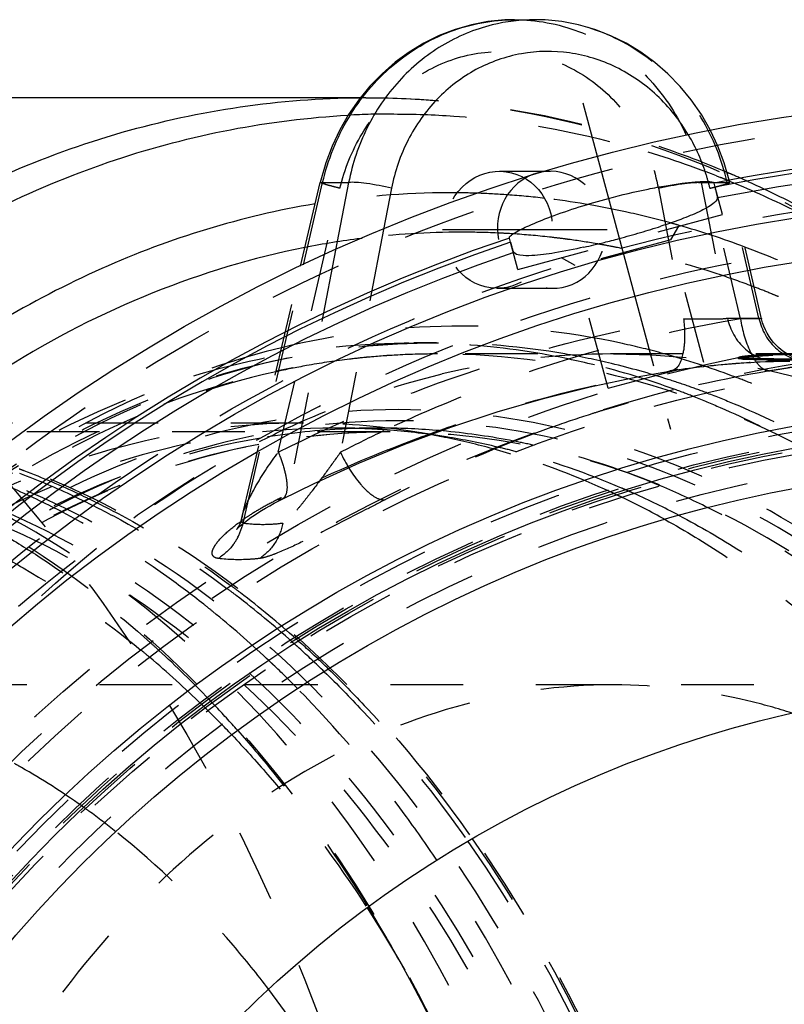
# Model space of a CAD drawing. Header units: millimetres. Extents: x 245 to 733, y 332 to 662.
# Tile 10 of 14: x 481 to 550, y 570 to 658. Entities that reach past the tile are written whole.
import ezdxf

# ---------------------------------------------------------------- set-up
doc = ezdxf.new("R2010")
doc.units = ezdxf.units.MM
doc.header["$LTSCALE"] = 65.185185
doc.linetypes.add('CENTER', pattern=[0.6, 0.375, -0.075, 0.075, -0.075])
doc.linetypes.add('HIDDEN', pattern=[0.2, 0.1, -0.1])
for name, color, linetype in [('FASEN', 7, 'CONTINUOUS'), ('KOERPER', 7, 'CONTINUOUS'), ('KONST.EL_MIT_GEO', 7, 'CONTINUOUS')]:
    doc.layers.add(name, color=color, linetype=linetype)

msp = doc.modelspace()

# ---------------------------------------------------------------- linework, layer by layer
at = {"layer": 'FASEN', "color": 8, "linetype": 'HIDDEN'}
msp.add_circle((573.012, 496.5), 125, dxfattribs=at)
msp.add_open_spline([(456.339, 621.5), (462.143, 621.5), (474.02, 619.816), (490.874, 612.446), (506.267, 600.624), (524.618, 579.019), (540.535, 543.793), (546.902, 496.5), (540.535, 449.207), (524.618, 413.981), (506.267, 392.376), (490.874, 380.554), (474.02, 373.184), (462.143, 371.5), (456.339, 371.5)], degree=3, knots=[0, 0, 0, 0, 0.051729, 0.105332, 0.162247, 0.223214, 0.356475, 0.5, 0.643526, 0.776786, 0.837753, 0.894668, 0.948272, 1, 1, 1, 1], dxfattribs=at)
at = {"layer": 'KOERPER', "color": 8, "linetype": 'HIDDEN'}
for p, q in [((553.632, 628.5), (518.565, 628.5)), ((573.012, 598.8), (454.218, 598.8)), ((487.037, 587.665), (486.866, 587.788))]:
    msp.add_line(p, q, dxfattribs=at)
msp.add_circle((573.012, 496.5), 132, dxfattribs=at)
at = {"layer": 'KOERPER', "color": 7, "linetype": 'Continuous'}
msp.add_circle((573.012, 496.5), 102.3, dxfattribs=at)
at = {"layer": 'KOERPER', "color": 8, "linetype": 'HIDDEN'}
for centre, radius, start, end in [((534.419, 561.464), 67.036, 90.05889, 103.30044), ((450.614, 537.621), 61.883, 60.32207, 60.96759), ((448.937, 534.811), 65.155, 54.62112, 60.26492), ((447.602, 532.891), 67.493, 54.42629, 54.64002), ((447.354, 532.546), 67.918, 53.95971, 54.24784), ((446.504, 531.395), 69.349, 51.43333, 53.95185)]:
    msp.add_arc(centre, radius, start, end, dxfattribs=at)
for points, knots in [([(534.35, 628.5), (540.479, 628.5), (553.021, 626.721), (570.82, 618.939), (587.075, 606.455), (606.452, 583.637), (623.261, 546.463), (627.688, 513.504), (627.688, 496.5)], [0, 0, 0, 0, 0.103456, 0.210669, 0.324498, 0.446432, 0.712952, 1, 1, 1, 1]), ([(502.609, 620.633), (503.93, 621.308), (509.197, 623.816), (514.763, 625.703), (518.997, 626.702)], [0, 0, 0, 0, 0.254334, 1, 1, 1, 1]), ([(443.431, 526.359), (445.148, 536.812), (450.288, 556.907), (463.227, 584.047), (480.549, 606.048), (495.056, 616.77), (502.609, 620.633)], [0, 0, 0, 0, 0.27628, 0.537386, 0.778733, 1, 1, 1, 1]), ([(534.35, 598.8), (529.601, 598.8), (519.88, 597.422), (506.086, 591.39), (493.489, 581.715), (478.471, 564.031), (465.445, 535.221), (462.013, 509.678), (462.013, 496.5)], [0, 0, 0, 0, 0.103456, 0.210669, 0.324498, 0.446432, 0.712952, 1, 1, 1, 1]), ([(550.365, 596.261), (549.06, 596.68), (543.843, 598.144), (538.397, 598.8), (534.35, 598.8)], [0, 0, 0, 0, 0.25302, 1, 1, 1, 1]), ([(503.44, 571.465), (502.412, 572.815), (498.283, 577.932), (493.553, 582.577), (489.738, 585.618)], [0, 0, 0, 0, 0.258042, 1, 1, 1, 1])]:
    msp.add_open_spline(points, degree=3, knots=knots, dxfattribs=at)
at = {"layer": 'KOERPER', "color": 7, "linetype": 'Continuous'}
msp.add_open_spline([(526.555, 496.5), (526.555, 503.481), (524.681, 529.771), (515.199, 556.022), (503.44, 571.465)], degree=3, knots=[0, 0, 0, 0, 0.26451, 1, 1, 1, 1], dxfattribs=at)
at = {"layer": 'KONST.EL_MIT_GEO', "color": 7, "linetype": 'Continuous'}
for p, q in [((525.468, 658.5), (527.333, 658.5)), ((511.661, 651.5), (411.085, 651.5)), ((506.297, 636.376), (508.05, 643.891)), ((506.546, 636.491), (508.271, 643.884)), ((508.271, 643.884), (510.603, 643.884)), ((510.603, 643.884), (509.432, 637.824)), ((514.45, 643.367), (513.738, 639.678)), ((543.47, 643.458), (543.372, 643.824)), ((525.117, 638.541), (525.019, 638.906))]:
    msp.add_line(p, q, dxfattribs=at)
at = {"layer": 'KONST.EL_MIT_GEO', "color": 8, "linetype": 'HIDDEN'}
for p, q in [((512.151, 651.5), (511.661, 651.5)), ((524.129, 644.892), (528.696, 644.892)), ((543.606, 644.474), (543.808, 644.395)), ((543.808, 644.395), (543.941, 644.342)), ((504.296, 619.673), (509.825, 643.367)), ((538.375, 643.367), (540.639, 631.651)), ((542.222, 643.884), (544.574, 631.713)), ((542.222, 643.884), (544.555, 643.884)), ((545.734, 631.651), (543, 643.367)), ((544.127, 641.007), (543.47, 643.458)), ((547.395, 631.713), (544.555, 643.884)), ((544.775, 643.891), (544.728, 644.09)), ((547.629, 631.665), (544.776, 643.891)), ((522.154, 642.922), (522.07, 642.924)), ((525.774, 636.09), (544.127, 641.007)), ((539.465, 640.259), (539.25, 640.318)), ((539.508, 638.734), (540.215, 639.959)), ((513.738, 639.678), (509.872, 619.673)), ((525.143, 639.29), (525.033, 639.296)), ((511.801, 638.875), (511.689, 638.861)), ((525.774, 636.09), (525.117, 638.541)), ((539.508, 638.734), (530.911, 636.431)), ((534.86, 638.016), (534.727, 638.043)), ((542.458, 627.723), (539.508, 638.734)), ((509.432, 637.824), (504.698, 613.325)), ((535.053, 637.977), (534.86, 638.016)), ((501.053, 613.905), (506.297, 636.376)), ((501.14, 613.325), (506.546, 636.491)), ((530.911, 636.431), (529.686, 637.138)), ((533.861, 625.419), (530.911, 636.431)), ((523.922, 634.392), (528.904, 634.392)), ((516.444, 629.5), (518.478, 629.5)), ((548.652, 628.392), (548.652, 628.492)), ((507.058, 627.493), (506.836, 627.453)), ((533.863, 625.42), (542.457, 627.722)), ((545.311, 627.652), (546.018, 627.704)), ((545.565, 628.095), (545.565, 628.195)), ((545.946, 628.041), (545.946, 628.141)), ((548.952, 627.839), (549.039, 627.838)), ((549.036, 627.838), (550.17, 627.859)), ((549.039, 627.838), (549.523, 627.862)), ((539.54, 626.979), (539.395, 626.97)), ((506.544, 622.3), (458.461, 622.3)), ((514.322, 621.5), (456.339, 621.5)), ((509.372, 621.85), (513.32, 621.85)), ((513.732, 621.585), (513.505, 621.477)), ((519.344, 621.054), (516.551, 621.501)), ((534.45, 615.95), (534.665, 615.849)), ((500.563, 612.758), (500.558, 612.751)), ((505.922, 602.897), (506.115, 602.725)), ((506.115, 602.725), (506.274, 602.582)), ((505.538, 602.661), (505.741, 602.479)), ((505.741, 602.479), (505.89, 602.345)), ((503.447, 600.979), (503.25, 601.164)), ((503.587, 600.847), (503.447, 600.979)), ((498.065, 597.514), (498.251, 597.319)), ((497.429, 597.038), (497.613, 596.859)), ((497.613, 596.859), (497.755, 596.72)), ((498.251, 597.319), (498.375, 597.189))]:
    msp.add_line(p, q, dxfattribs=at)
at = {"layer": 'KONST.EL_MIT_GEO', "color": 2, "linetype": 'CENTER'}
for p, q in [((531.601, 651.048), (539.454, 621.741)), ((533.8, 639.642), (519.026, 639.642))]:
    msp.add_line(p, q, dxfattribs=at)
at = {"layer": 'KONST.EL_MIT_GEO', "color": 7, "linetype": 'Continuous'}
for points in [[(525.468, 658.5), (524.601, 658.476), (523.098, 658.326), (521.61, 658.04), (520.148, 657.62), (518.724, 657.069), (517.347, 656.392), (516.027, 655.593), (514.774, 654.678), (513.597, 653.654), (512.503, 652.527), (511.501, 651.306), (510.599, 649.999)], [(543.057, 648.546), (543.029, 648.605), (542.234, 649.988), (541.333, 651.295), (540.332, 652.516), (539.239, 653.644), (538.062, 654.67), (536.809, 655.586), (535.489, 656.387), (534.111, 657.065), (532.686, 657.617), (531.223, 658.038), (529.734, 658.325), (528.229, 658.476), (527.311, 658.5)], [(510.599, 649.999), (509.802, 648.615), (509.116, 647.163), (508.547, 645.652), (508.099, 644.093), (508.05, 643.891)]]:
    msp.add_lwpolyline(points, dxfattribs=at)
at = {"layer": 'KONST.EL_MIT_GEO', "color": 8, "linetype": 'HIDDEN'}
for points in [[(544.728, 644.09), (544.281, 645.645), (543.714, 647.154), (543.057, 648.546)], [(550.379, 628.271), (550.131, 628.395), (549.881, 628.538), (549.633, 628.7), (549.389, 628.882), (549.15, 629.083), (548.921, 629.303), (548.702, 629.542), (548.496, 629.799), (548.306, 630.072), (548.132, 630.361), (547.976, 630.664), (547.841, 630.979), (547.726, 631.304), (547.63, 631.657)], [(539.54, 626.979), (539.811, 627.023), (540.248, 627.09), (540.69, 627.155), (541.135, 627.216), (541.58, 627.274), (542.023, 627.329), (542.463, 627.38), (542.897, 627.428), (543.325, 627.473), (543.744, 627.515), (544.153, 627.553), (544.551, 627.589), (544.937, 627.622), (545.311, 627.652)], [(546.018, 627.704), (546.665, 627.746), (546.964, 627.764), (547.246, 627.78), (547.513, 627.793)], [(547.513, 627.793), (547.993, 627.814), (548.204, 627.822), (548.395, 627.829), (548.566, 627.833), (548.716, 627.836), (548.846, 627.838), (548.952, 627.839)], [(504.644, 615.474), (507.516, 616.883), (511.566, 618.72), (515.654, 620.401), (519.773, 621.925), (523.919, 623.29), (528.088, 624.496), (532.273, 625.543), (536.47, 626.431), (539.541, 626.979)], [(500.558, 612.751), (500.583, 612.779), (500.637, 612.837), (500.726, 612.925), (500.843, 613.035), (500.991, 613.165), (501.169, 613.313), (501.374, 613.476), (501.606, 613.65), (501.865, 613.836), (502.15, 614.031), (502.459, 614.234), (502.794, 614.444), (503.151, 614.659), (503.53, 614.878), (503.931, 615.1), (504.351, 615.323), (504.644, 615.474)], [(501.054, 613.907), (500.977, 613.627), (500.891, 613.38), (500.803, 613.173), (500.72, 613.008), (500.649, 612.885), (500.595, 612.801), (500.563, 612.758)]]:
    msp.add_lwpolyline(points, dxfattribs=at)
at = {"layer": 'KONST.EL_MIT_GEO', "color": 7, "linetype": 'Continuous'}
for radius in [155, 145.939, 142, 127.5, 125.55, 122]:
    msp.add_circle((573.012, 496.5), radius, dxfattribs=at)
at = {"layer": 'KONST.EL_MIT_GEO', "color": 8, "linetype": 'HIDDEN'}
for radius in [153.536, 146.464, 142.929, 134.5, 133, 132, 127, 126, 125.8, 125.35, 125, 123.268]:
    msp.add_circle((573.012, 496.5), radius, dxfattribs=at)
at = {"layer": 'KONST.EL_MIT_GEO', "color": 7, "linetype": 'Continuous'}
for centre, radius, start, end in [((527.333, 642.429), 16.071, 90.08584, 103.89852), ((573.012, 496.5), 150.276, 78.62449, 101.37551), ((573.012, 496.5), 149.898, 78.63363, 101.36637), ((573.012, 496.5), 148.914, 78.64381, 101.35619), ((518.419, 702.068), 65.303, 286.33199, 288.00534), ((513.652, 718.099), 82.027, 284.98817, 286.37877), ((573.012, 496.5), 150.276, 108.62449, 71.37551), ((573.012, 496.5), 149.898, 108.63363, 71.36637), ((515.804, 709.174), 72.848, 282.60548, 284.06126), ((513.516, 718.465), 82.416, 284.03449, 284.51332), ((512.999, 720.47), 84.487, 284.5123, 285.00048), ((573.012, 496.5), 148.914, 108.64381, 71.35619)]:
    msp.add_arc(centre, radius, start, end, dxfattribs=at)
at = {"layer": 'KONST.EL_MIT_GEO', "color": 8, "linetype": 'HIDDEN'}
for centre, radius, start, end in [((512.151, 574.217), 77.283, 90.00002, 90.37301), ((514.653, 573.284), 76.751, 90.00174, 93.06951), ((526.506, 639.538), 16.932, 17.09484, 30.53606), ((513.4, 567.418), 82.765, 68.59516, 74.12482), ((510.346, 564.14), 87.604, 67.01801, 71.92431), ((526.278, 639.46), 17.173, 13.14849, 17.11953), ((512.502, 565.002), 85.342, 68.04982, 68.38321), ((509.62, 562.365), 89.521, 66.68539, 67.03339), ((509.417, 561.897), 90.031, 65.74804, 66.68483), ((530.121, 694.83), 53.051, 284.05009, 284.56869), ((540.502, 656.538), 13.374, 285.9767, 286.90915), ((512.395, 564.737), 85.628, 67.75308, 68.04984), ((519.686, 569.074), 73.89, 90.02706, 99.42265), ((519.65, 569.854), 73.111, 88.10278, 89.99939), ((519.639, 569.545), 73.42, 85.92714, 88.03665), ((519.607, 569.116), 73.85, 83.33076, 85.92621), ((519.479, 568.13), 74.844, 77.69335, 83.32101), ((519.143, 566.572), 76.437, 74.74827, 77.69594), ((518.878, 565.582), 77.462, 73.99531, 74.58752), ((518.42, 564.056), 79.056, 69.46908, 73.98091), ((520.703, 567.603), 71.826, 90.01324, 97.1192), ((520.685, 568.028), 71.4, 87.38708, 89.99875), ((520.674, 567.783), 71.646, 86.51254, 87.38784), ((520.668, 567.674), 71.755, 86.13406, 86.4246), ((520.647, 567.398), 72.032, 83.49609, 86.13237), ((520.61, 567.061), 72.371, 82.65888, 83.49726), ((520.838, 566.513), 72.924, 97.20694, 101.19203), ((520.594, 566.934), 72.499, 82.31045, 82.65901), ((520.554, 566.653), 72.783, 80.26993, 82.30926), ((520.5, 566.329), 73.112, 79.6094, 80.27085), ((520.464, 566.135), 73.308, 78.78115, 79.60931), ((518.77, 560.477), 79.223, 67.97579, 69.13801), ((518.544, 559.915), 79.828, 67.45887, 67.97658), ((517.146, 556.744), 83.293, 61.46232, 67.40715), ((545.985, 811.763), 180.055, 269.55117, 270.44883), ((518.499, 564.398), 65.102, 90.01844, 102.57886), ((516.446, 563.067), 66.433, 88.1012, 90.00206), ((518.448, 562.403), 67.097, 80.10446, 89.97377), ((516.396, 562.294), 67.207, 80.10651, 88.08036), ((520.207, 560.785), 70.258, 74.60195, 77.72005), ((518.621, 559.119), 69.382, 90.04609, 102.08343), ((518.574, 562.248), 66.252, 93.09133, 95.36322), ((518.566, 562.394), 66.106, 90.00065, 93.09076), ((516.146, 560.832), 68.69, 76.11022, 80.1107), ((518.196, 560.908), 68.613, 76.54035, 80.11223), ((519.619, 558.725), 72.4, 69.45439, 74.58618), ((553.644, 512.753), 115.848, 91.85737, 92.46982), ((553.641, 512.828), 115.672, 89.99976, 92.4721), ((518.837, 560.484), 68.036, 100.16012, 102.53405), ((518.672, 561.422), 67.084, 96.83256, 99.96977), ((518.594, 562.036), 66.465, 95.36332, 96.82915), ((515.649, 558.854), 70.73, 69.96371, 76.10375), ((517.794, 559.271), 70.299, 72.21373, 76.53226), ((552.501, 860.885), 232.836, 268.38674, 269.03531), ((552.501, 860.608), 232.659, 268.38551, 269.03457), ((551.917, 827.383), 199.33, 269.04092, 269.71467), ((551.91, 826.61), 198.656, 269.03985, 269.80045), ((549.418, 610.056), 17.807, 89.66243, 90.86205), ((567.144, 514.05), 114.47, 99.43811, 107.09968), ((547.758, 575.953), 51.699, 98.47078, 99.30912), ((517.305, 557.707), 71.938, 70.70643, 72.22319), ((518.895, 556.735), 74.518, 68.0533, 69.47031), ((514.807, 556.408), 73.316, 68.59688, 70.0002), ((517.002, 556.841), 72.855, 69.2997, 70.70653), ((567.546, 512.727), 115.852, 107.6213, 109.28015), ((567.416, 513.132), 115.428, 107.09463, 107.62058), ((506.516, 558.872), 63.428, 80.89626, 89.97436), ((514.374, 558.218), 63.282, 90.94189, 100.7646), ((513.381, 558.388), 63.464, 93.23546, 99.70397), ((509.372, 559.323), 62.527, 88.24277, 89.99944), ((513.323, 559.199), 62.651, 90.00206, 93.22404), ((567.649, 507.873), 125.847, 115.48241, 117.32957), ((509.364, 559.079), 62.771, 86.39064, 88.2425), ((509.353, 558.893), 62.957, 85.75663, 86.39116), ((513.32, 559.301), 62.549, 89.07316, 89.99988), ((514.322, 559.181), 62.319, 90.00013, 90.90892), ((568.556, 510.1), 118.666, 109.97727, 117.42549), ((509.347, 558.817), 63.033, 85.45846, 85.7567), ((513.31, 558.948), 62.903, 84.45427, 89.06859), ((509.303, 558.342), 63.511, 80.90314, 85.45221), ((506.386, 557.984), 64.325, 79.71862, 80.90717), ((506.331, 557.686), 64.629, 78.39698, 79.71845), ((513.221, 558.11), 63.745, 78.98934, 84.44775), ((567.689, 512.315), 116.289, 109.27956, 109.94868), ((506.147, 556.831), 65.503, 74.57959, 78.38919), ((509.144, 557.37), 64.496, 76.70348, 80.90093), ((513.05, 557.206), 64.665, 77.32004, 78.99413), ((561.775, 500.977), 128.109, 111.84166, 116.51662), ((505.832, 555.663), 66.713, 73.15975, 74.58554), ((508.927, 556.429), 65.461, 75.21516, 76.70741), ((505.143, 553.478), 69.003, 65.20981, 73.1383), ((508.332, 554.283), 67.688, 66.71901, 75.19213), ((512.341, 554.46), 67.499, 68.20544, 77.24438), ((456.951, 553.272), 69.234, 69.23172, 69.61385), ((456.069, 551.717), 70.645, 64.94654, 69.24614), ((456.372, 551.799), 70.816, 64.89048, 69.21596), ((451.57, 550.426), 72.059, 63.26439, 67.17564), ((511.503, 552.27), 69.844, 67.9262, 68.23364), ((511.423, 552.072), 70.058, 67.64266, 67.92621), ((511.32, 551.823), 70.327, 67.19062, 67.64255), ((503.895, 550.562), 72.175, 64.95396, 65.28059), ((507.181, 551.368), 70.821, 66.44923, 66.7955), ((507.101, 551.184), 71.021, 66.21934, 66.44929), ((507.009, 550.976), 71.249, 65.80161, 66.21924), ((506.321, 549.485), 72.891, 62.27767, 65.78888), ((510.674, 550.329), 71.955, 63.43623, 67.17754), ((517.747, 588.469), 30.164, 116.64337, 119.58259), ((562.914, 498.616), 130.73, 116.50147, 116.67759), ((503.687, 550.119), 72.663, 64.34915, 64.76572), ((502.926, 548.57), 74.39, 61.002, 64.33738), ((515.059, 593.191), 24.73, 119.56814, 122.66567), ((495.93, 614.545), 5.351, 332.39917, 346.82977), ((512.557, 597.101), 20.088, 122.67582, 125.39493), ((502.892, 626.148), 12.942, 262.22053, 270.60266), ((502.867, 627.319), 14.113, 270.65483, 277.45569), ((448.802, 539.508), 84.888, 52.45953, 53.16689), ((449.128, 539.629), 85.014, 52.49175, 53.19738), ((446.948, 537.125), 87.907, 48.20245, 52.44779), ((447.27, 537.238), 88.041, 48.22614, 52.47996), ((443.513, 537.758), 87.108, 50.92397, 51.6088), ((441.011, 534.76), 91.012, 46.85497, 50.89126), ((437.22, 535.447), 86.125, 49.8451, 50.52192), ((431.38, 533.942), 92.126, 47.5212, 48.16106), ((429.391, 531.792), 95.055, 43.74142, 47.51195), ((444.163, 533.926), 92.149, 47.70838, 47.94354), ((443.055, 532.72), 93.786, 45.81771, 47.7035), ((444.482, 534.031), 92.29, 47.73893, 47.96788), ((443.374, 532.824), 93.929, 45.8445, 47.73403), ((435.308, 533.207), 89.069, 45.77779, 49.83433), ((438.919, 532.504), 94.089, 46.36632, 46.58256), ((437.736, 531.275), 95.795, 44.53612, 46.36127), ((432.501, 530.247), 93.149, 45.33305, 45.5303), ((426.366, 528.831), 99.287, 43.31215, 43.51022), ((425.045, 527.597), 101.095, 41.59456, 43.30758), ((431.355, 529.099), 94.771, 43.47875, 45.32812), ((404.656, 512.699), 126.393, 29.09565, 31.56188)]:
    msp.add_arc(centre, radius, start, end, dxfattribs=at)
msp.add_ellipse((524.026, 639.642), major_axis=(0.702, 5.21), ratio=0.921388, dxfattribs=at)
msp.add_ellipse((528.8, 639.642), major_axis=(-0.702, 5.21), ratio=0.921388, start_param=0.336242, end_param=6.243311, dxfattribs=at)
at = {"layer": 'KONST.EL_MIT_GEO', "color": 7, "linetype": 'Continuous'}
msp.add_ellipse((528.8, 639.642), major_axis=(-0.702, 5.21), ratio=0.921388, start_param=-0.039874, end_param=0.336242, dxfattribs=at)
for points, knots in [([(508.271, 643.884), (508.74, 645.919), (510.299, 649.834), (514.302, 654.613), (519.54, 657.754), (523.517, 658.497), (525.468, 658.5)], [0, 0, 0, 0, 0.258442, 0.511764, 0.758501, 1, 1, 1, 1]), ([(523.473, 658.029), (521.891, 657.638), (518.804, 656.351), (514.92, 653.128), (512.039, 648.87), (510.937, 645.58), (510.603, 643.884)], [0, 0, 0, 0, 0.242894, 0.489888, 0.742342, 1, 1, 1, 1]), ([(541.09, 648.141), (540.316, 649.449), (538.415, 651.84), (534.702, 654.424), (530.455, 655.748), (526.051, 655.675), (521.891, 654.209), (518.349, 651.489), (515.727, 647.774), (514.741, 644.867), (514.45, 643.367)], [0, 0, 0, 0, 0.128624, 0.254335, 0.377349, 0.498854, 0.620593, 0.744226, 0.870698, 1, 1, 1, 1]), ([(512.151, 341.5), (504.965, 341.5), (490.259, 343.582), (469.388, 352.693), (450.321, 367.313), (427.583, 394.023), (412.033, 428.336), (403.979, 466.039), (401.852, 496.145), (403.882, 526.264), (411.816, 564.026), (427.256, 598.433), (449.902, 625.284), (468.918, 640.025), (489.755, 649.272), (504.459, 651.452), (511.648, 651.498)], [0, 0, 0, 0, 0.051677, 0.105224, 0.162068, 0.222953, 0.356031, 0.427197, 0.499747, 0.572315, 0.643528, 0.776772, 0.837755, 0.894689, 0.948298, 1, 1, 1, 1]), ([(514.651, 342.964), (507.609, 342.964), (493.204, 344.981), (472.733, 353.814), (453.992, 368), (431.57, 393.945), (416.078, 427.348), (407.835, 464.143), (405.428, 493.603), (407.052, 523.168), (414.325, 560.43), (428.923, 594.586), (450.596, 621.659), (468.918, 636.82), (489.104, 646.74), (503.481, 649.547), (510.543, 649.925)], [0, 0, 0, 0, 0.051572, 0.104972, 0.161606, 0.222218, 0.354671, 0.425555, 0.497904, 0.570386, 0.641656, 0.775472, 0.836889, 0.894262, 0.948202, 1, 1, 1, 1]), ([(508.05, 643.891), (508.055, 643.911), (508.163, 643.888), (508.217, 643.892), (508.271, 643.884)], [0, 0, 0, 0, 0.267807, 1, 1, 1, 1]), ([(514.45, 643.367), (513.713, 643.549), (512.648, 643.756), (511.36, 643.893), (510.818, 643.912), (510.603, 643.884)], [0, 0, 0, 0, 0.585625, 0.832932, 1, 1, 1, 1]), ([(533.903, 642.458), (535.077, 642.773), (536.796, 643.182), (539.002, 643.599), (540.419, 643.815), (541.579, 643.948), (542.493, 643.996), (543.011, 643.98), (543.35, 643.905), (543.372, 643.824)], [0, 0, 0, 0, 0.377836, 0.54855, 0.698421, 0.821947, 0.914757, 0.973919, 1, 1, 1, 1]), ([(543.69, 642.498), (543.698, 642.537), (543.674, 642.653), (543.606, 642.971), (543.525, 643.251), (543.47, 643.458)], [0, 0, 0, 0, 0.121342, 0.347828, 1, 1, 1, 1]), ([(543.69, 642.498), (543.643, 642.279), (543.121, 641.822), (542.091, 641.263), (540.506, 640.605), (539.287, 640.185), (538.605, 639.963)], [0, 0, 0, 0, 0.116685, 0.326696, 0.627, 1, 1, 1, 1]), ([(507.588, 641.968), (501.019, 640.879), (487.801, 636.802), (469.614, 625.738), (453.32, 610.117), (434.361, 583.346), (418.694, 542.01), (413.883, 488.062), (422.956, 435.185), (441.975, 396.34), (463.123, 372.731), (480.663, 359.858), (499.728, 351.859), (513.105, 350.036), (519.651, 350.036)], [0, 0, 0, 0, 0.052238, 0.107109, 0.1656, 0.228069, 0.363217, 0.506562, 0.648344, 0.779382, 0.839387, 0.89556, 0.948647, 1, 1, 1, 1]), ([(525.493, 639.365), (525.896, 639.614), (526.958, 640.121), (529.732, 641.24), (532.145, 641.987), (533.903, 642.458)], [0, 0, 0, 0, 0.158039, 0.391947, 1, 1, 1, 1]), ([(525.019, 638.906), (525.001, 638.974), (525.194, 639.178), (525.362, 639.284), (525.493, 639.365)], [0, 0, 0, 0, 0.314344, 1, 1, 1, 1]), ([(506.684, 638.05), (502.029, 637.13), (492.723, 634.326), (474.746, 625.082), (454.387, 606.783), (435.839, 577.4), (427.898, 554.572), (424.994, 542.484)], [0, 0, 0, 0, 0.107649, 0.21897, 0.456572, 0.717915, 1, 1, 1, 1]), ([(525.234, 638.107), (525.245, 638.067), (525.283, 637.932), (525.321, 637.797), (525.355, 637.705)], [0, 0, 0, 0, 0.299655, 1, 1, 1, 1]), ([(531.702, 638.082), (530.835, 637.889), (529.29, 637.577), (527.725, 637.363), (527.037, 637.33)], [0, 0, 0, 0, 0.563251, 1, 1, 1, 1]), ([(525.355, 637.705), (525.361, 637.689), (525.372, 637.661), (525.385, 637.634), (525.391, 637.622)], [0, 0, 0, 0, 0.56484, 1, 1, 1, 1]), ([(527.037, 637.33), (526.681, 637.313), (526.14, 637.308), (525.543, 637.449), (525.407, 637.599)], [0, 0, 0, 0, 0.637232, 1, 1, 1, 1])]:
    msp.add_open_spline(points, degree=3, knots=knots, dxfattribs=at)
at = {"layer": 'KONST.EL_MIT_GEO', "color": 8, "linetype": 'HIDDEN'}
for points, knots in [([(525.493, 658.5), (527.435, 658.5), (531.379, 657.773), (536.541, 654.627), (540.402, 649.826), (541.824, 645.912), (542.222, 643.884)], [0, 0, 0, 0, 0.243004, 0.489089, 0.741312, 1, 1, 1, 1]), ([(544.555, 643.884), (544.086, 645.921), (542.524, 649.841), (538.514, 654.623), (533.268, 657.762), (529.286, 658.5), (527.333, 658.5)], [0, 0, 0, 0, 0.258452, 0.511774, 0.758505, 1, 1, 1, 1]), ([(509.825, 643.367), (510.225, 645.08), (511.55, 648.375), (514.932, 652.395), (519.355, 655.035), (524.334, 655.962), (529.289, 655.046), (533.629, 652.4), (536.861, 648.361), (538.046, 645.071), (538.375, 643.367)], [0, 0, 0, 0, 0.130133, 0.257761, 0.382062, 0.503633, 0.624341, 0.746466, 0.871604, 1, 1, 1, 1]), ([(411.085, 651.5), (418.281, 651.5), (433.01, 649.412), (453.909, 640.273), (472.996, 625.612), (495.747, 598.831), (511.285, 564.436), (519.301, 526.656), (521.385, 496.5), (519.301, 466.344), (511.285, 428.564), (495.747, 394.169), (472.996, 367.388), (453.909, 352.727), (433.01, 343.588), (418.281, 341.5), (411.085, 341.5)], [0, 0, 0, 0, 0.051692, 0.105258, 0.162132, 0.223055, 0.356218, 0.427422, 0.5, 0.572578, 0.643782, 0.776945, 0.837868, 0.894742, 0.948308, 1, 1, 1, 1]), ([(512.151, 651.5), (519.347, 651.5), (534.076, 649.411), (554.975, 640.273), (574.062, 625.612), (596.813, 598.831), (612.351, 564.436), (620.367, 526.656), (622.451, 496.5), (620.367, 466.344), (612.351, 428.564), (596.813, 394.169), (574.062, 367.388), (554.975, 352.727), (534.076, 343.589), (519.347, 341.5), (512.151, 341.5)], [0, 0, 0, 0, 0.051692, 0.105258, 0.162132, 0.223055, 0.356218, 0.427422, 0.5, 0.572578, 0.643782, 0.776945, 0.837868, 0.894742, 0.948308, 1, 1, 1, 1]), ([(512.151, 651.5), (514.286, 651.5), (522.872, 651.157), (531.393, 649.42), (537.527, 647.42)], [0, 0, 0, 0, 0.248673, 1, 1, 1, 1]), ([(514.651, 650.036), (516.444, 650.036), (523.656, 649.783), (530.827, 648.508), (536.04, 647.026)], [0, 0, 0, 0, 0.248696, 1, 1, 1, 1]), ([(509.825, 643.367), (509.582, 643.428), (509.149, 643.539), (508.643, 643.677), (508.34, 643.771), (508.18, 643.821), (508.107, 643.856), (508.047, 643.879), (508.05, 643.891)], [0, 0, 0, 0, 0.405918, 0.724484, 0.841688, 0.927441, 0.980225, 1, 1, 1, 1]), ([(538.375, 643.367), (539.113, 643.549), (540.178, 643.756), (541.466, 643.893), (542.007, 643.912), (542.222, 643.884)], [0, 0, 0, 0, 0.585625, 0.832932, 1, 1, 1, 1]), ([(543.466, 643.485), (543.533, 643.503), (543.772, 643.566), (544.012, 643.631), (544.184, 643.68)], [0, 0, 0, 0, 0.278335, 1, 1, 1, 1]), ([(544.392, 643.742), (544.49, 643.771), (544.625, 643.811), (544.731, 643.86), (544.778, 643.882), (544.776, 643.891)], [0, 0, 0, 0, 0.735925, 0.926966, 1, 1, 1, 1]), ([(544.776, 643.891), (544.771, 643.911), (544.663, 643.888), (544.608, 643.892), (544.555, 643.884)], [0, 0, 0, 0, 0.267805, 1, 1, 1, 1]), ([(544.813, 643.991), (546.841, 643.162), (555.026, 639.443), (562.635, 634.495), (567.948, 630.261)], [0, 0, 0, 0, 0.243827, 1, 1, 1, 1]), ([(546.397, 643.983), (548.308, 643.122), (555.986, 639.338), (563.138, 634.51), (568.152, 630.435)], [0, 0, 0, 0, 0.244856, 1, 1, 1, 1]), ([(560.649, 630.999), (559.48, 631.712), (554.819, 634.411), (549.908, 636.682), (546.146, 638.09)], [0, 0, 0, 0, 0.254126, 1, 1, 1, 1]), ([(546.982, 634.506), (546.005, 634.879), (542.104, 636.277), (538.09, 637.361), (535.053, 637.977)], [0, 0, 0, 0, 0.252318, 1, 1, 1, 1]), ([(504.296, 619.673), (510.029, 622.575), (521.881, 627.532), (534.357, 630.617), (540.639, 631.651)], [0, 0, 0, 0, 0.50231, 1, 1, 1, 1]), ([(535.15, 629.435), (530.142, 630.525), (519.839, 631.592), (509.566, 630.269), (504.579, 629.057)], [0, 0, 0, 0, 0.499651, 1, 1, 1, 1]), ([(545.734, 631.651), (537.457, 630.279), (526.554, 627.249), (516.273, 622.79), (513.732, 621.585)], [0, 0, 0, 0, 0.748949, 1, 1, 1, 1]), ([(540.639, 631.651), (540.709, 631.074), (540.762, 629.968), (540.636, 628.411), (540.123, 627.077), (539.541, 626.979)], [0, 0, 0, 0, 0.348401, 0.64599, 1, 1, 1, 1]), ([(540.639, 631.651), (541.407, 631.676), (542.505, 631.649), (543.815, 631.647), (544.362, 631.671), (544.574, 631.713)], [0, 0, 0, 0, 0.585339, 0.835473, 1, 1, 1, 1]), ([(544.574, 631.713), (544.796, 630.667), (545.881, 628.684), (548.017, 627.847), (549.036, 627.839)], [0, 0, 0, 0, 0.512052, 1, 1, 1, 1]), ([(547.63, 631.657), (547.633, 631.646), (547.557, 631.655), (547.487, 631.644), (547.306, 631.655), (546.983, 631.659), (546.444, 631.668), (545.989, 631.659), (545.734, 631.651)], [0, 0, 0, 0, 0.017554, 0.070753, 0.158224, 0.277128, 0.596577, 1, 1, 1, 1]), ([(545.734, 631.651), (545.899, 630.632), (546.283, 629.216), (547.147, 627.709), (547.669, 627.198), (547.937, 627.07)], [0, 0, 0, 0, 0.594782, 0.828498, 1, 1, 1, 1]), ([(547.395, 631.713), (547.453, 631.703), (547.513, 631.674), (547.625, 631.678), (547.63, 631.657)], [0, 0, 0, 0, 0.73111, 1, 1, 1, 1]), ([(547.395, 631.713), (547.621, 630.656), (548.729, 628.654), (550.902, 627.832), (551.933, 627.839)], [0, 0, 0, 0, 0.512102, 1, 1, 1, 1]), ([(450.878, 401.151), (443.925, 410.714), (432.382, 432.699), (423.003, 469.379), (421.415, 508.292), (427.775, 546.242), (441.573, 580.136), (458.983, 603.323), (475.554, 616.815), (488.63, 624.065), (502.36, 628.5), (511.791, 629.5), (516.444, 629.5)], [0, 0, 0, 0, 0.126622, 0.262472, 0.4025, 0.540694, 0.671456, 0.791007, 0.846459, 0.8993, 0.950178, 1, 1, 1, 1]), ([(452.913, 401.151), (445.96, 410.714), (434.417, 432.699), (425.038, 469.379), (423.45, 508.292), (429.809, 546.242), (443.607, 580.136), (461.017, 603.323), (477.589, 616.815), (490.664, 624.065), (504.394, 628.5), (513.826, 629.5), (518.478, 629.5)], [0, 0, 0, 0, 0.126622, 0.262472, 0.4025, 0.540694, 0.671456, 0.791007, 0.846459, 0.8993, 0.950178, 1, 1, 1, 1]), ([(504.579, 629.057), (497.21, 627.266), (482.475, 621.001), (463.3, 605.249), (447.306, 583.918), (439.479, 567.223), (436.221, 558.318)], [0, 0, 0, 0, 0.222834, 0.462035, 0.721354, 1, 1, 1, 1]), ([(611.903, 496.5), (611.903, 513.504), (607.475, 546.462), (590.667, 583.637), (571.289, 606.455), (555.034, 618.939), (537.236, 626.721), (524.693, 628.5), (518.565, 628.5)], [0, 0, 0, 0, 0.287048, 0.553568, 0.675502, 0.789331, 0.896544, 1, 1, 1, 1]), ([(545.565, 628.092), (545.565, 628.113), (545.669, 628.135), (545.804, 628.172), (546.082, 628.208), (546.436, 628.249), (546.887, 628.289), (547.634, 628.343), (548.232, 628.374), (548.652, 628.392)], [0, 0, 0, 0, 0.020341, 0.073584, 0.159703, 0.276909, 0.422894, 0.594716, 1, 1, 1, 1]), ([(545.565, 628.193), (545.565, 628.218), (545.693, 628.238), (545.853, 628.282), (546.19, 628.321), (546.435, 628.348), (546.58, 628.362)], [0, 0, 0, 0, 0.072503, 0.265534, 0.577243, 1, 1, 1, 1]), ([(546.58, 628.362), (546.725, 628.375), (547.414, 628.432), (548.105, 628.469), (548.652, 628.492)], [0, 0, 0, 0, 0.209445, 1, 1, 1, 1]), ([(504.321, 627.937), (497.959, 626.526), (485.173, 621.629), (467.986, 609.165), (452.972, 592.001), (445.073, 578.351), (441.596, 571.008)], [0, 0, 0, 0, 0.223482, 0.462591, 0.721361, 1, 1, 1, 1]), ([(540.143, 627.087), (541.859, 627.343), (544.86, 627.652), (547.871, 627.843), (549.15, 627.861)], [0, 0, 0, 0, 0.575758, 1, 1, 1, 1]), ([(545.946, 628.141), (545.851, 628.144), (545.763, 628.164), (545.565, 628.159), (545.565, 628.193)], [0, 0, 0, 0, 0.736244, 1, 1, 1, 1]), ([(545.946, 628.041), (545.851, 628.043), (545.763, 628.063), (545.565, 628.058), (545.565, 628.092)], [0, 0, 0, 0, 0.736229, 1, 1, 1, 1]), ([(504.072, 626.899), (498.215, 625.597), (486.498, 621.304), (470.536, 610.588), (456.347, 595.933), (448.602, 584.24), (445.112, 577.946)], [0, 0, 0, 0, 0.228395, 0.469174, 0.726033, 1, 1, 1, 1]), ([(471.495, 611.158), (476.356, 615.018), (486.677, 621.645), (498.278, 625.719), (504.097, 626.963)], [0, 0, 0, 0, 0.510583, 1, 1, 1, 1]), ([(514.113, 619.89), (516.158, 620.709), (524.376, 623.752), (532.924, 625.908), (539.395, 626.971)], [0, 0, 0, 0, 0.251496, 1, 1, 1, 1]), ([(550.351, 627.297), (550.198, 627.272), (549.539, 627.163), (548.88, 627.055), (548.373, 626.971)], [0, 0, 0, 0, 0.23107, 1, 1, 1, 1]), ([(556.381, 621.168), (555.596, 621.617), (552.467, 623.341), (549.221, 624.855), (546.746, 625.852)], [0, 0, 0, 0, 0.252925, 1, 1, 1, 1]), ([(542.755, 624.992), (543.569, 624.685), (546.84, 623.382), (550.017, 621.848), (552.342, 620.578)], [0, 0, 0, 0, 0.247433, 1, 1, 1, 1]), ([(541.562, 624.668), (542.349, 624.36), (545.509, 623.058), (548.58, 621.54), (550.828, 620.291)], [0, 0, 0, 0, 0.247463, 1, 1, 1, 1]), ([(604.832, 496.5), (604.832, 512.86), (601.539, 537.257), (590.437, 566.945), (579.344, 586.297), (565.754, 602.29), (550.12, 614.301), (532.985, 621.789), (515.029, 624.34), (497.074, 621.789), (479.938, 614.301), (464.304, 602.29), (450.714, 586.297), (439.621, 566.945), (428.519, 537.257), (425.227, 512.86), (425.227, 496.5)], [0, 0, 0, 0, 0.143395, 0.211975, 0.276985, 0.337897, 0.394761, 0.448319, 0.5, 0.551681, 0.605239, 0.662103, 0.723015, 0.788025, 0.856606, 1, 1, 1, 1]), ([(506.544, 622.3), (500.703, 622.3), (488.749, 620.605), (471.788, 613.188), (456.296, 601.29), (437.828, 579.547), (421.81, 544.095), (415.402, 496.5), (421.81, 448.905), (437.828, 413.453), (456.296, 391.71), (471.788, 379.812), (488.749, 372.395), (500.703, 370.7), (506.544, 370.7)], [0, 0, 0, 0, 0.05173, 0.105334, 0.162249, 0.223216, 0.356476, 0.5, 0.643524, 0.776784, 0.837751, 0.894666, 0.94827, 1, 1, 1, 1]), ([(515.029, 622.5), (509.179, 622.5), (497.206, 620.802), (480.218, 613.373), (464.701, 601.457), (446.204, 579.679), (430.16, 544.171), (423.743, 496.5), (430.16, 448.829), (446.204, 413.321), (464.701, 391.543), (480.218, 379.627), (497.206, 372.198), (509.179, 370.5), (515.029, 370.5)], [0, 0, 0, 0, 0.05173, 0.105334, 0.162249, 0.223216, 0.356476, 0.5, 0.643524, 0.776784, 0.837751, 0.894666, 0.94827, 1, 1, 1, 1]), ([(445.026, 622.5), (450.876, 622.5), (462.849, 620.802), (479.837, 613.373), (495.354, 601.457), (513.851, 579.679), (529.895, 544.171), (536.313, 496.5), (529.895, 448.829), (513.851, 413.321), (495.354, 391.543), (479.837, 379.627), (462.849, 372.198), (450.876, 370.5), (445.026, 370.5)], [0, 0, 0, 0, 0.05173, 0.105334, 0.162249, 0.223216, 0.356476, 0.5, 0.643524, 0.776784, 0.837751, 0.894666, 0.94827, 1, 1, 1, 1]), ([(458.461, 622.5), (464.311, 622.5), (476.284, 620.802), (493.272, 613.373), (508.789, 601.457), (527.286, 579.679), (543.33, 544.171), (549.748, 496.5), (543.33, 448.829), (527.286, 413.321), (508.789, 391.543), (493.272, 379.627), (476.284, 372.198), (464.311, 370.5), (458.461, 370.5)], [0, 0, 0, 0, 0.05173, 0.105334, 0.162249, 0.223216, 0.356476, 0.5, 0.643524, 0.776784, 0.837751, 0.894666, 0.94827, 1, 1, 1, 1]), ([(515.029, 370.5), (520.879, 370.5), (532.852, 372.198), (549.841, 379.627), (565.357, 391.543), (583.854, 413.321), (599.899, 448.829), (606.316, 496.5), (599.899, 544.171), (583.854, 579.679), (565.357, 601.457), (549.841, 613.373), (532.852, 620.802), (520.879, 622.5), (515.029, 622.5)], [0, 0, 0, 0, 0.05173, 0.105334, 0.162249, 0.223216, 0.356476, 0.5, 0.643524, 0.776784, 0.837751, 0.894666, 0.94827, 1, 1, 1, 1]), ([(509.372, 621.85), (503.553, 621.85), (491.642, 620.161), (474.74, 612.77), (459.304, 600.915), (440.902, 579.25), (424.941, 543.925), (418.556, 496.5), (424.941, 449.075), (440.902, 413.75), (459.304, 392.085), (474.74, 380.23), (491.642, 372.839), (503.553, 371.15), (509.372, 371.15)], [0, 0, 0, 0, 0.05173, 0.105334, 0.162249, 0.223216, 0.356476, 0.5, 0.643524, 0.776784, 0.837751, 0.894666, 0.94827, 1, 1, 1, 1]), ([(514.322, 621.5), (508.556, 621.5), (496.746, 619.823), (479.978, 612.478), (464.641, 600.682), (446.321, 579.083), (430.418, 543.836), (424.053, 496.5), (430.418, 449.164), (446.321, 413.917), (464.641, 392.318), (479.978, 380.523), (496.746, 373.177), (508.556, 371.5), (514.322, 371.5)], [0, 0, 0, 0, 0.051463, 0.104865, 0.161677, 0.22264, 0.356113, 0.5, 0.643886, 0.77736, 0.838323, 0.895135, 0.948537, 1, 1, 1, 1]), ([(448.561, 370.95), (454.39, 370.95), (466.32, 372.642), (483.249, 380.044), (498.709, 391.918), (517.14, 413.618), (533.127, 449), (539.522, 496.5), (533.127, 544), (517.14, 579.382), (498.709, 601.082), (483.249, 612.956), (466.32, 620.358), (454.39, 622.05), (448.561, 622.05)], [0, 0, 0, 0, 0.05173, 0.105334, 0.162249, 0.223216, 0.356476, 0.5, 0.643524, 0.776784, 0.837751, 0.894666, 0.94827, 1, 1, 1, 1]), ([(514.322, 371.5), (520.126, 371.5), (532.004, 373.184), (548.858, 380.554), (564.251, 392.376), (582.601, 413.981), (598.518, 449.208), (604.884, 496.5), (598.518, 543.792), (582.601, 579.019), (564.251, 600.624), (548.858, 612.446), (532.004, 619.816), (520.126, 621.5), (514.322, 621.5)], [0, 0, 0, 0, 0.05173, 0.105334, 0.162249, 0.223216, 0.356476, 0.5, 0.643524, 0.776784, 0.837751, 0.894666, 0.94827, 1, 1, 1, 1]), ([(502.684, 620.944), (496.621, 619.908), (484.412, 615.933), (467.833, 605.097), (453.253, 589.851), (445.47, 577.574), (442.012, 570.951)], [0, 0, 0, 0, 0.227036, 0.466915, 0.724188, 1, 1, 1, 1]), ([(502.555, 620.387), (496.586, 619.254), (484.594, 615.132), (468.341, 604.244), (454.055, 589.087), (446.422, 576.936), (443.029, 570.389)], [0, 0, 0, 0, 0.227063, 0.467115, 0.724426, 1, 1, 1, 1]), ([(454.218, 373.232), (459.941, 373.232), (471.655, 374.893), (488.275, 382.161), (503.455, 393.819), (521.551, 415.125), (537.247, 449.863), (543.526, 496.5), (537.247, 543.137), (521.551, 577.875), (503.455, 599.181), (488.275, 610.839), (471.655, 618.107), (459.941, 619.768), (454.218, 619.768)], [0, 0, 0, 0, 0.05173, 0.105334, 0.162249, 0.223216, 0.356476, 0.5, 0.643524, 0.776784, 0.837751, 0.894666, 0.94827, 1, 1, 1, 1]), ([(501.053, 613.907), (501.164, 614.382), (501.583, 615.344), (502.618, 617.297), (503.589, 618.734), (504.296, 619.672)], [0, 0, 0, 0, 0.220169, 0.469266, 1, 1, 1, 1]), ([(504.296, 619.673), (504.498, 619.191), (504.824, 618.288), (505.074, 617.034), (505.102, 616.08), (504.825, 615.565), (504.644, 615.474)], [0, 0, 0, 0, 0.35416, 0.649263, 0.862611, 1, 1, 1, 1]), ([(509.871, 619.672), (509.46, 619.095), (508.62, 617.936), (507.55, 616.497), (506.669, 615.353), (506.003, 614.529), (505.444, 613.885), (505.015, 613.492), (504.8, 613.339), (504.698, 613.325)], [0, 0, 0, 0, 0.258426, 0.521951, 0.654113, 0.784797, 0.909009, 0.962686, 1, 1, 1, 1]), ([(509.872, 619.673), (510.345, 618.641), (511.181, 617.251), (512.529, 615.898), (513.227, 615.491), (513.546, 615.432)], [0, 0, 0, 0, 0.59381, 0.830567, 1, 1, 1, 1]), ([(454.218, 618.5), (459.882, 618.5), (471.475, 616.856), (487.925, 609.663), (502.948, 598.125), (520.858, 577.038), (536.393, 542.657), (542.607, 496.5), (536.393, 450.343), (520.858, 415.962), (502.948, 394.875), (487.925, 383.337), (471.475, 376.144), (459.882, 374.5), (454.218, 374.5)], [0, 0, 0, 0, 0.05173, 0.105334, 0.162249, 0.223216, 0.356476, 0.5, 0.643524, 0.776784, 0.837751, 0.894666, 0.94827, 1, 1, 1, 1]), ([(485.985, 615.716), (487.172, 615.161), (491.949, 612.77), (496.465, 609.867), (499.691, 607.452)], [0, 0, 0, 0, 0.245358, 1, 1, 1, 1]), ([(486.423, 615.923), (487.603, 615.37), (492.353, 612.988), (496.846, 610.101), (500.056, 607.699)], [0, 0, 0, 0, 0.245389, 1, 1, 1, 1]), ([(504.644, 615.474), (504.551, 615.427), (504.401, 615.403), (504.259, 615.422), (504.22, 615.43)], [0, 0, 0, 0, 0.72542, 1, 1, 1, 1]), ([(513.898, 615.43), (513.297, 615.118), (510.833, 613.849), (508.373, 612.571), (506.488, 611.661)], [0, 0, 0, 0, 0.24464, 1, 1, 1, 1]), ([(497.609, 606.032), (496.528, 606.888), (492.215, 610.141), (487.58, 612.972), (483.988, 614.781)], [0, 0, 0, 0, 0.255336, 1, 1, 1, 1]), ([(564.855, 598.485), (563.189, 600.169), (556.535, 606.422), (548.9, 611.666), (542.851, 614.688)], [0, 0, 0, 0, 0.259465, 1, 1, 1, 1]), ([(498.91, 610.145), (498.78, 610.161), (498.538, 610.215), (498.323, 610.536), (498.401, 610.936), (498.754, 611.583), (499.607, 612.478), (500.434, 613.13), (500.921, 613.476)], [0, 0, 0, 0, 0.083412, 0.147638, 0.223944, 0.327937, 0.618699, 1, 1, 1, 1]), ([(501.14, 613.325), (501.109, 613.33), (500.955, 613.43), (501.003, 613.641), (501.026, 613.773)], [0, 0, 0, 0, 0.190053, 1, 1, 1, 1]), ([(504.698, 613.325), (504.574, 612.68), (504.087, 611.441), (503.147, 610.491), (502.613, 610.145)], [0, 0, 0, 0, 0.508357, 1, 1, 1, 1]), ([(538.988, 613.634), (540.805, 612.627), (548.134, 608.167), (554.729, 602.54), (559.233, 597.858)], [0, 0, 0, 0, 0.242193, 1, 1, 1, 1]), ([(540.229, 614.009), (542.117, 613.017), (549.743, 608.585), (556.603, 602.884), (561.276, 598.11)], [0, 0, 0, 0, 0.242024, 1, 1, 1, 1]), ([(479.498, 612.387), (480.663, 611.7), (485.347, 608.771), (489.725, 605.36), (492.832, 602.578)], [0, 0, 0, 0, 0.244885, 1, 1, 1, 1]), ([(500.672, 612.065), (500.569, 611.868), (500.115, 611.12), (499.463, 610.491), (498.91, 610.146)], [0, 0, 0, 0, 0.254532, 1, 1, 1, 1]), ([(506.488, 611.661), (505.742, 611.3), (504.698, 610.808), (503.396, 610.321), (502.85, 610.174), (502.613, 610.145)], [0, 0, 0, 0, 0.595873, 0.828756, 1, 1, 1, 1]), ([(477.747, 611.305), (478.988, 610.674), (483.983, 607.95), (488.661, 604.655), (491.977, 601.924)], [0, 0, 0, 0, 0.244765, 1, 1, 1, 1]), ([(502.613, 610.145), (502.303, 610.108), (501.071, 609.993), (499.826, 610.031), (498.91, 610.145)], [0, 0, 0, 0, 0.253075, 1, 1, 1, 1]), ([(508.805, 600.213), (509.97, 599.083), (514.624, 594.328), (518.802, 589.113), (521.685, 584.993)], [0, 0, 0, 0, 0.243977, 1, 1, 1, 1]), ([(508.419, 599.976), (509.583, 598.846), (514.234, 594.089), (518.408, 588.872), (521.288, 584.75)], [0, 0, 0, 0, 0.243968, 1, 1, 1, 1]), ([(518.521, 583.063), (517.574, 584.469), (513.762, 589.878), (509.471, 594.954), (506.019, 598.461)], [0, 0, 0, 0, 0.256182, 1, 1, 1, 1]), ([(500.123, 594.31), (501.227, 593.145), (505.632, 588.263), (509.56, 582.954), (512.256, 578.779)], [0, 0, 0, 0, 0.244025, 1, 1, 1, 1]), ([(500.65, 594.71), (501.717, 593.509), (505.965, 588.492), (509.752, 583.088), (512.352, 578.856)], [0, 0, 0, 0, 0.24432, 1, 1, 1, 1]), ([(521.288, 584.75), (529.835, 572.518), (542.777, 543.658), (549.067, 496.5), (542.777, 449.342), (529.835, 420.482), (521.288, 408.25)], [0, 0, 0, 0, 0.240862, 0.5, 0.759138, 1, 1, 1, 1]), ([(521.685, 584.993), (530.265, 572.732), (543.256, 543.794), (549.57, 496.5), (543.256, 449.206), (530.265, 420.268), (521.685, 408.007)], [0, 0, 0, 0, 0.240845, 0.5, 0.759155, 1, 1, 1, 1]), ([(518.521, 409.937), (526.686, 422.069), (539.033, 450.397), (545.045, 496.5), (539.033, 542.603), (526.686, 570.931), (518.521, 583.063)], [0, 0, 0, 0, 0.241277, 0.5, 0.758723, 1, 1, 1, 1]), ([(512.256, 578.779), (519.79, 567.114), (531.168, 540.167), (536.719, 496.5), (531.168, 452.833), (519.79, 425.886), (512.256, 414.221)], [0, 0, 0, 0, 0.241724, 0.5, 0.758276, 1, 1, 1, 1]), ([(515.099, 574.16), (521.455, 562.743), (531.019, 537.237), (535.714, 496.5), (531.019, 455.763), (521.455, 430.257), (515.099, 418.84)], [0, 0, 0, 0, 0.243233, 0.5, 0.756767, 1, 1, 1, 1])]:
    msp.add_open_spline(points, degree=3, knots=knots, dxfattribs=at)
at = {"layer": 'KONST.EL_MIT_GEO', "color": 7, "linetype": 'Continuous'}
msp.add_open_spline([(525.117, 638.541), (525.156, 638.396), (525.195, 638.251), (525.234, 638.107)], degree=3, dxfattribs=at)
at = {"layer": 'KONST.EL_MIT_GEO', "color": 8, "linetype": 'HIDDEN'}
for points in [[(547.937, 627.07), (548.071, 627.005), (548.224, 626.964), (548.373, 626.971)], [(513.546, 615.432), (513.662, 615.411), (513.783, 615.406), (513.899, 615.43)], [(501.026, 613.773), (501.034, 613.817), (501.043, 613.861), (501.053, 613.905)]]:
    msp.add_open_spline(points, degree=3, dxfattribs=at)

doc.saveas('drawing.dxf')
